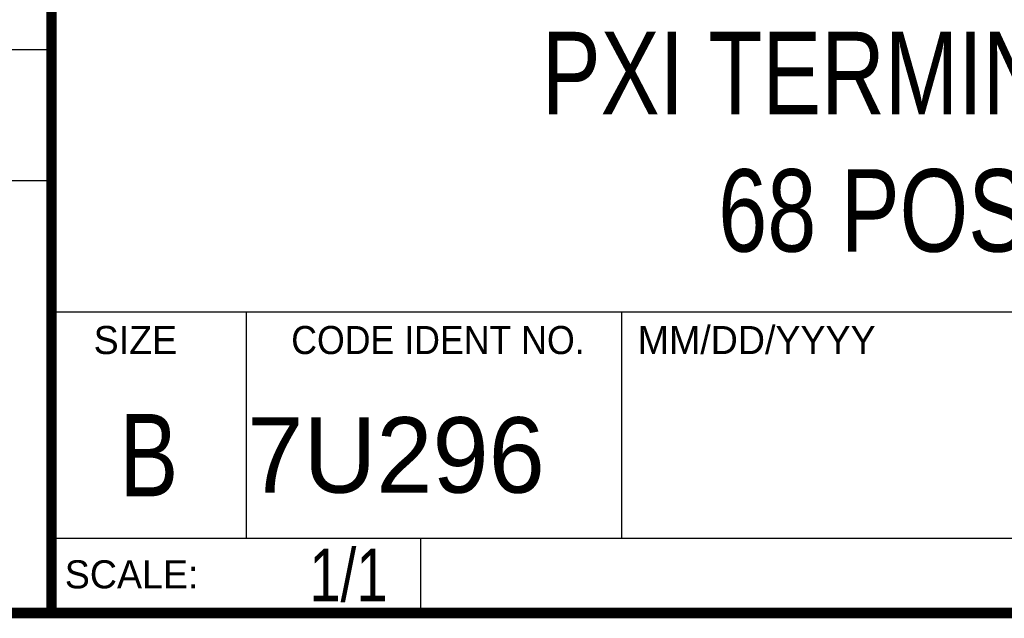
# Model space of a CAD drawing. Header units: inches. Extents: x 0.2 to 16.8, y 0.1 to 10.8.
# Tile 4 of 15: x 13 to 14.9, y 0.2 to 1.4. Entities that reach past the tile are written whole.
import ezdxf
from ezdxf.enums import TextEntityAlignment as Align

# ---------------------------------------------------------------- set-up
doc = ezdxf.new("R2010")
doc.units = ezdxf.units.IN
doc.header["$LTSCALE"] = 0.935
doc.header["$MEASUREMENT"] = 0
doc.layers.get('0').update_dxf_attribs({"linetype": 'CONTINUOUS'})
doc.styles.get("Standard").update_dxf_attribs({"font": 'txt', "width": 0.8})

msp = doc.modelspace()

# ---------------------------------------------------------------- linework, layer by layer
at = {"color": 2, "linetype": 'CONTINUOUS'}
for p, q in [((13.0652, 1.9695), (13.0652, 0.2605)), ((11.482, 1.3265), (13.0653, 1.3265)), ((13.0653, 1.0776), (11.482, 1.0776)), ((13.0652, 0.8295), (16.745, 0.8295)), ((13.434, 0.8295), (13.434, 0.4005)), ((14.146, 0.8295), (14.146, 0.4005)), ((13.0652, 0.4005), (16.745, 0.4005)), ((13.765, 0.4005), (13.765, 0.2605)), ((13.0652, 0.2605), (16.745, 0.2605))]:
    msp.add_line(p, q, dxfattribs=at)
at = {"color": 7, "linetype": 'CONTINUOUS', "const_width": 0.02}
for points in [[(13.0653, 1.9707), (13.0653, 0.2586)], [(0.25, 0.2586), (16.75, 0.2586)]]:
    msp.add_lwpolyline(points, dxfattribs=at)

# ---------------------------------------------------------------- texts
at = {"color": 2, "linetype": 'CONTINUOUS'}
for s, p in [('SIZE', (13.1451, 0.7494)), ('MM/DD/YYYY', (14.1765, 0.7494)), ('SCALE:', (13.0904, 0.3053))]:
    msp.add_text(s, height=0.05325, dxfattribs=at).set_placement(p)
at = {"color": 2, "linetype": 'CONTINUOUS', "width": 0.95}
msp.add_text('CODE IDENT NO.', height=0.053254, dxfattribs=at).set_placement((13.7978, 0.7494), align=Align.CENTER)
at = {"color": 7, "linetype": 'CONTINUOUS', "width": 0.8}
msp.add_text('B', height=0.1562, dxfattribs=at).set_placement((13.2497, 0.4798), align=Align.CENTER)
at = {"color": 7, "linetype": 'CONTINUOUS'}
msp.add_text('7U296', height=0.14316, dxfattribs=at).set_placement((13.4363, 0.4866))
at = {"color": 7, "linetype": 'CONTINUOUS', "width": 0.8}
msp.add_text('1/1', height=0.1, dxfattribs=at).set_placement((13.7025, 0.2805), align=Align.RIGHT)
at = {"color": 7, "linetype": 'CONTINUOUS', "insert": (14.9051, 1.3603), "char_height": 0.15625, "width": 2.375, "attachment_point": 2}
msp.add_mtext('PXI TERMINAL BLOCK,\\P68 POS VHDCI', dxfattribs=at)

doc.saveas('drawing.dxf')
